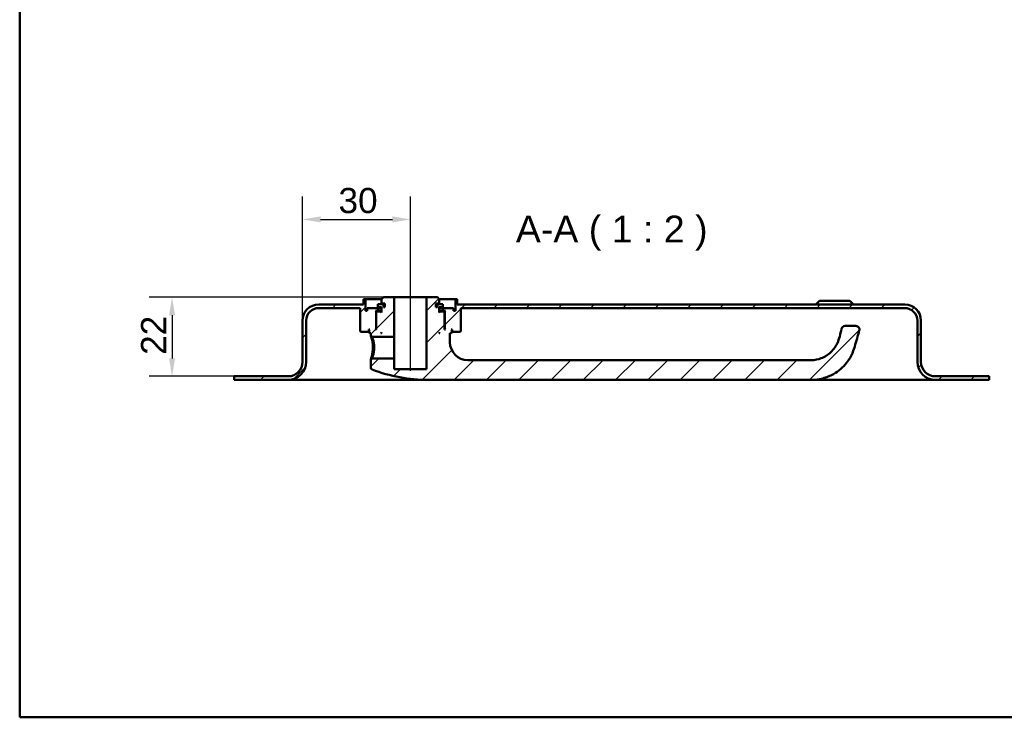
# Model space of a CAD drawing. Header units: millimetres. Extents: x 20 to 833, y 20 to 574.
# Tile 1 of 4: x 20 to 294, y 20 to 214. Entities that reach past the tile are written whole.
import ezdxf

# ---------------------------------------------------------------- set-up
doc = ezdxf.new("R2010")
doc.units = ezdxf.units.MM
doc.header["$LTSCALE"] = 2
for name, color, linetype, lineweight in [('Bemaßungen(DIN)', 7, 'Continuous', 25), ('Mittellinie(DIN)', 7, 'Continuous', 25), ('Sichtbare Kanten(DIN)', 7, 'Continuous', 50), ('Skizziergeometrie(DIN)', 7, 'Continuous', 50), ('Symbole(DIN)', 7, 'Continuous', 25)]:
    doc.layers.add(name, color=color, linetype=linetype, lineweight=lineweight)
doc.layers.add('Schraffur', color=179, linetype='Continuous', lineweight=9, true_color=0x1e1e47)
doc.styles.add('Aktuell-DINGroßer Text', font='arial.ttf')
doc.styles.add('STANDARD-DIN~0', font='arial.ttf')
doc.dimstyles.new('CAD-LAN', dxfattribs={"dimscale": 2, "dimtxt": 3.5, "dimasz": 2.5, "dimexe": 3.175, "dimexo": 0, "dimgap": 0.8, "dimtad": 1, "dimrnd": 1e-08, "dimtxsty": 'STANDARD-DIN~0', "dimcen": 0.09, "dimdle": 10, "dimclrd": 250, "dimclre": 250, "dimclrt": 250, "dimadec": 0, "dimazin": 2, "dimtfac": 1, "dimtmove": 0, "dimatfit": 3, "dimfxl": 1, "dimtolj": 1, "dimtzin": 0, "dimlwd": 25, "dimlwe": 25, "dimarcsym": 0})

# ---------------------------------------------------------------- blocks, each defined once
blk = doc.blocks.new('Ränder Standardrahmen')
at = {"layer": 'Skizziergeometrie(DIN)', "flags": 128}
blk.add_lwpolyline([(10, 10), (10, 287), (410, 287), (410, 10), (10, 10)], dxfattribs=at)
blk = doc.blocks.new('*D24')
at = {"layer": 'Bemaßungen(DIN)', "color": 250, "linetype": 'Continuous', "lineweight": 25, "true_color": 0x3f3f3f, "transparency": 16777216}
for p, q in [((98.67, 130.4), (98.67, 164.91)), ((128.67, 141.9), (128.67, 164.91)), ((103.67, 158.56), (123.67, 158.56))]:
    blk.add_line(p, q, dxfattribs=at)
at = {"layer": 'Bemaßungen(DIN)', "color": 250, "linetype": 'Continuous', "true_color": 0x3f3f3f, "transparency": 16777216}
for points in [[(103.67, 159.4), (103.67, 157.73), (98.67, 158.56)], [(123.67, 159.4), (123.67, 157.73), (128.67, 158.56)]]:
    blk.add_solid(points, dxfattribs=at)
at = {"layer": 'Defpoints', "color": 0, "linetype": 'Continuous', "transparency": 16777216}
for p in [(128.67, 158.56), (128.67, 141.9), (98.67, 130.4)]:
    blk.add_point(p, dxfattribs=at)
at = {"layer": 'Bemaßungen(DIN)', "color": 250, "linetype": 'Continuous', "lineweight": 25, "true_color": 0x3f3f3f, "transparency": 16777216, "insert": (108.67, 167.32), "char_height": 7, "attachment_point": 1, "style": 'STANDARD-DIN~0'}
blk.add_mtext('\\A1;30', dxfattribs=at)
blk = doc.blocks.new('*D25')
at = {"layer": 'Bemaßungen(DIN)', "color": 250, "linetype": 'Continuous', "lineweight": 25, "true_color": 0x3f3f3f, "transparency": 16777216}
for p, q in [((121.17, 136.9), (56.03, 136.9)), ((62.38, 131.9), (62.38, 119.9)), ((79.67, 114.9), (56.03, 114.9))]:
    blk.add_line(p, q, dxfattribs=at)
at = {"layer": 'Bemaßungen(DIN)', "color": 250, "linetype": 'Continuous', "true_color": 0x3f3f3f, "transparency": 16777216}
for points in [[(61.55, 131.9), (63.21, 131.9), (62.38, 136.9)], [(61.55, 119.9), (63.21, 119.9), (62.38, 114.9)]]:
    blk.add_solid(points, dxfattribs=at)
at = {"layer": 'Defpoints', "color": 0, "linetype": 'Continuous', "transparency": 16777216}
for p in [(121.17, 136.9), (62.38, 114.9), (79.67, 114.9)]:
    blk.add_point(p, dxfattribs=at)
at = {"layer": 'Bemaßungen(DIN)', "color": 250, "linetype": 'Continuous', "lineweight": 25, "true_color": 0x3f3f3f, "transparency": 16777216, "insert": (53.75, 120.87), "char_height": 7, "attachment_point": 1, "rotation": 90, "style": 'STANDARD-DIN~0'}
blk.add_mtext('\\A1;22', dxfattribs=at)

msp = doc.modelspace()

# ---------------------------------------------------------------- hatches: boundary and pattern name
at = {"layer": 'Schraffur'}
h = msp.add_hatch(dxfattribs=at)
h.set_pattern_fill('ANSI31', color=256, scale=50.8, style=0)
h.set_pattern_definition([(45, (0, 0), (-4.49013, 4.49013), [])])
edge = h.paths.add_edge_path()
edge.add_spline(control_points=[(118.038, 119.903), (117.976, 119.843), (117.914, 119.783), (117.79, 119.663), (117.728, 119.603), (117.666, 119.543)], knot_values=[-0.0518528, -0.0518528, -0.0518528, -0.0518528, -0.0260249, -0.0260249, -0.0001233, -0.0001233, -0.0001233, -0.0001233], degree=3, periodic=0)
edge.add_line((117.666, 119.543), (117.666, 117.245))
edge.add_spline(control_points=[(117.666, 117.245), (117.668, 117.209), (117.672, 117.174), (117.687, 117.104), (117.698, 117.07), (117.74, 116.977), (117.779, 116.924), (117.875, 116.835), (117.93, 116.801), (117.991, 116.778)], knot_values=[-0.0604142, -0.0604142, -0.0604142, -0.0604142, -0.0497834, -0.0497834, -0.0391479, -0.0391479, -0.0192802, -0.0192802, -0.000001, -0.000001, -0.000001, -0.000001], degree=3, periodic=0)
edge.add_ellipse((133.666, 158.07), major_axis=(-15.675, -41.291), ratio=1, start_angle=0, end_angle=20.78794)
edge.add_line((133.666, 113.903), (240.166, 113.903))
edge.add_spline(control_points=[(240.166, 113.903), (241.244, 113.903), (242.322, 114.046), (244.407, 114.599), (245.414, 115.008), (247.747, 116.336), (248.987, 117.403), (251.505, 120.596), (252.038, 122.458), (252.675, 124.679), (253.098, 126.153), (253.521, 127.627)], knot_values=[-1.0491095, -1.0491095, -1.0491095, -1.0491095, -0.9470066, -0.9470066, -0.8449364, -0.8449364, -0.6930009, -0.6930009, -0.4601825, -0.4601825, 0, 0, 0, 0], degree=3, periodic=0)
edge.add_ellipse((252.559, 127.903), major_axis=(0.961, -0.276), ratio=1, start_angle=0, end_angle=106)
edge.add_line((252.559, 128.903), (249.559, 128.903))
edge.add_ellipse((249.559, 127.903), major_axis=(0, 1), ratio=1, start_angle=0, end_angle=76.78481)
edge.add_spline(control_points=[(248.585, 128.132), (248.225, 126.596), (247.946, 125.331), (247.029, 123.308), (246.477, 122.439), (244.812, 120.868), (243.923, 120.305), (242.057, 119.588), (241.11, 119.403), (240.166, 119.403)], knot_values=[-1.4743943, -1.4743943, -1.4743943, -1.4743943, -0.9712289, -0.9712289, -0.5989666, -0.5989666, -0.2834298, -0.2834298, 0, 0, 0, 0], degree=3, periodic=0)
edge.add_line((240.166, 119.403), (144.666, 119.403))
edge.add_ellipse((144.666, 124.403), major_axis=(0, -5), ratio=1, start_angle=270, end_angle=360, ccw=False)
edge.add_line((139.666, 124.403), (139.666, 126.903))
edge.add_line((139.666, 126.903), (139.966, 126.903))
edge.add_line((139.966, 126.903), (140.166, 127.103))
edge.add_line((140.166, 127.103), (140.166, 127.703))
edge.add_line((140.166, 127.703), (139.966, 127.903))
edge.add_line((139.966, 127.903), (140.266, 127.903))
edge.add_line((140.266, 127.903), (140.266, 127.403))
edge.add_line((140.266, 127.403), (140.366, 127.303))
edge.add_line((140.366, 127.303), (142.466, 127.303))
edge.add_line((142.466, 127.303), (142.666, 127.503))
edge.add_line((142.666, 127.503), (142.666, 133.903))
edge.add_line((142.666, 133.903), (266.166, 133.903))
edge.add_ellipse((266.166, 130.403), major_axis=(0, 3.5), ratio=1, start_angle=270, end_angle=360, ccw=False)
edge.add_line((269.666, 130.403), (269.666, 118.903))
edge.add_ellipse((274.666, 118.903), major_axis=(-5, 0), ratio=1, start_angle=0, end_angle=90)
edge.add_line((274.666, 113.903), (289.666, 113.903))
edge.add_line((289.666, 113.903), (289.666, 114.903))
edge.add_line((289.666, 114.903), (274.666, 114.903))
edge.add_ellipse((274.666, 118.903), major_axis=(0, -4), ratio=1, start_angle=270, end_angle=360, ccw=False)
edge.add_line((270.666, 118.903), (270.666, 130.403))
edge.add_ellipse((266.166, 130.403), major_axis=(4.5, 0), ratio=1, start_angle=0, end_angle=90)
edge.add_line((266.166, 134.903), (141.666, 134.903))
edge.add_line((141.666, 134.903), (141.666, 136.403))
edge.add_line((141.666, 136.403), (141.166, 136.403))
edge.add_line((141.166, 136.403), (141.166, 133.103))
edge.add_line((141.166, 133.103), (140.666, 133.103))
edge.add_line((140.666, 133.103), (140.666, 133.903))
edge.add_line((140.666, 133.903), (137.666, 133.903))
edge.add_line((137.666, 133.903), (137.666, 133.103))
edge.add_line((137.666, 133.103), (138.416, 133.103))
edge.add_line((138.416, 133.103), (138.216, 132.903))
edge.add_line((138.216, 132.903), (138.216, 128.103))
edge.add_line((138.216, 128.103), (138.416, 127.903))
edge.add_line((138.416, 127.903), (138.166, 127.903))
edge.add_line((138.166, 127.903), (138.166, 132.703))
edge.add_line((138.166, 132.703), (137.966, 132.903))
edge.add_line((137.966, 132.903), (136.866, 132.903))
edge.add_line((136.866, 132.903), (136.666, 132.703))
edge.add_line((136.666, 132.703), (136.666, 134.103))
edge.add_line((136.666, 134.103), (137.682, 134.103))
edge.add_line((137.682, 134.103), (137.682, 135.003))
edge.add_line((137.682, 135.003), (136.18, 135.003))
edge.add_line((136.18, 135.003), (136.18, 134.103))
edge.add_line((136.18, 134.103), (135.766, 134.103))
edge.add_line((135.766, 134.103), (135.766, 135.203))
edge.add_line((135.766, 135.203), (136.666, 135.203))
edge.add_line((136.666, 135.203), (136.666, 136.403))
edge.add_line((136.666, 136.403), (136.166, 136.903))
edge.add_line((136.166, 136.903), (133.166, 136.903))
edge.add_line((133.166, 136.903), (133.166, 116.903))
edge.add_line((133.166, 116.903), (124.166, 116.903))
edge.add_line((124.166, 116.903), (124.166, 119.903))
edge.add_line((124.166, 119.903), (118.038, 119.903))
h.paths.add_polyline_path([(136.866, 126.903), (136.666, 126.903), (136.666, 127.103)], flags=0)
edge = h.paths.add_edge_path()
edge.add_spline(control_points=[(117.666, 126.263), (117.728, 126.203), (117.79, 126.143), (117.914, 126.023), (117.976, 125.963), (118.038, 125.903)], knot_values=[-0.0519542, -0.0519542, -0.0519542, -0.0519542, -0.0260254, -0.0260254, -0.0001817, -0.0001817, -0.0001817, -0.0001817], degree=3, periodic=0)
edge.add_line((118.038, 125.903), (124.166, 125.903))
edge.add_line((124.166, 125.903), (124.166, 136.903))
edge.add_line((124.166, 136.903), (121.166, 136.903))
edge.add_line((121.166, 136.903), (120.666, 136.403))
edge.add_line((120.666, 136.403), (120.666, 135.203))
edge.add_line((120.666, 135.203), (121.566, 135.203))
edge.add_line((121.566, 135.203), (121.566, 134.103))
edge.add_line((121.566, 134.103), (121.151, 134.103))
edge.add_line((121.151, 134.103), (121.151, 135.003))
edge.add_line((121.151, 135.003), (119.649, 135.003))
edge.add_line((119.649, 135.003), (119.649, 134.103))
edge.add_line((119.649, 134.103), (120.666, 134.103))
edge.add_line((120.666, 134.103), (120.666, 132.703))
edge.add_line((120.666, 132.703), (120.466, 132.903))
edge.add_line((120.466, 132.903), (119.366, 132.903))
edge.add_line((119.366, 132.903), (119.166, 132.703))
edge.add_line((119.166, 132.703), (119.166, 127.903))
edge.add_line((119.166, 127.903), (118.916, 127.903))
edge.add_line((118.916, 127.903), (119.116, 128.103))
edge.add_line((119.116, 128.103), (119.116, 132.903))
edge.add_line((119.116, 132.903), (118.916, 133.103))
edge.add_line((118.916, 133.103), (119.666, 133.103))
edge.add_line((119.666, 133.103), (119.666, 133.903))
edge.add_line((119.666, 133.903), (116.666, 133.903))
edge.add_line((116.666, 133.903), (116.666, 133.103))
edge.add_line((116.666, 133.103), (116.166, 133.103))
edge.add_line((116.166, 133.103), (116.166, 136.403))
edge.add_line((116.166, 136.403), (115.666, 136.403))
edge.add_line((115.666, 136.403), (115.666, 134.903))
edge.add_line((115.666, 134.903), (103.166, 134.903))
edge.add_ellipse((103.166, 130.403), major_axis=(0, 4.5), ratio=1, start_angle=0, end_angle=90)
edge.add_line((98.666, 130.403), (98.666, 118.903))
edge.add_ellipse((94.666, 118.903), major_axis=(4, 0), ratio=1, start_angle=270, end_angle=360, ccw=False)
edge.add_line((94.666, 114.903), (79.666, 114.903))
edge.add_line((79.666, 114.903), (79.666, 113.903))
edge.add_line((79.666, 113.903), (94.666, 113.903))
edge.add_ellipse((94.666, 118.903), major_axis=(0, -5), ratio=1, start_angle=0, end_angle=90)
edge.add_line((99.666, 118.903), (99.666, 130.403))
edge.add_ellipse((103.166, 130.403), major_axis=(-3.5, 0), ratio=1, start_angle=270, end_angle=360, ccw=False)
edge.add_line((103.166, 133.903), (114.666, 133.903))
edge.add_line((114.666, 133.903), (114.666, 127.503))
edge.add_line((114.666, 127.503), (114.866, 127.303))
edge.add_line((114.866, 127.303), (116.966, 127.303))
edge.add_line((116.966, 127.303), (117.066, 127.403))
edge.add_line((117.066, 127.403), (117.066, 127.903))
edge.add_line((117.066, 127.903), (117.366, 127.903))
edge.add_line((117.366, 127.903), (117.166, 127.703))
edge.add_line((117.166, 127.703), (117.166, 127.103))
edge.add_line((117.166, 127.103), (117.366, 126.903))
edge.add_line((117.366, 126.903), (117.666, 126.903))
edge.add_line((117.666, 126.903), (117.666, 126.263))
h.paths.add_polyline_path([(120.666, 126.903), (120.466, 126.903), (120.666, 127.103)], flags=0)

# ---------------------------------------------------------------- linework, layer by layer
at = {"layer": 'Mittellinie(DIN)', "linetype": 'Continuous'}
msp.add_line((128.666, 116.403), (128.666, 141.903), dxfattribs=at)
at = {"layer": 'Sichtbare Kanten(DIN)'}
for p, q in [((115.666, 134.903), (103.166, 134.903)), ((116.166, 136.403), (115.666, 136.403)), ((115.666, 136.403), (115.666, 134.903)), ((116.166, 133.103), (116.166, 136.403)), ((116.166, 136.403), (120.666, 136.403)), ((121.151, 135.003), (119.649, 135.003)), ((119.649, 135.003), (119.649, 134.103)), ((121.166, 136.903), (120.666, 136.403)), ((120.666, 136.403), (120.666, 135.203)), ((120.666, 135.203), (121.566, 135.203)), ((121.151, 134.103), (121.151, 135.003)), ((121.566, 135.003), (121.151, 135.003)), ((124.166, 136.903), (121.166, 136.903)), ((121.566, 135.203), (121.566, 134.103)), ((124.166, 125.903), (124.166, 136.903)), ((133.166, 136.903), (124.166, 136.903)), ((136.166, 136.903), (133.166, 136.903)), ((133.166, 136.903), (133.166, 116.903)), ((135.766, 134.103), (135.766, 135.203)), ((135.766, 135.203), (136.666, 135.203)), ((136.18, 135.003), (135.766, 135.003)), ((136.666, 136.403), (136.166, 136.903)), ((137.682, 135.003), (136.18, 135.003)), ((136.18, 135.003), (136.18, 134.103)), ((136.666, 135.203), (136.666, 136.403)), ((136.666, 136.403), (141.166, 136.403)), ((137.682, 134.103), (137.682, 135.003)), ((141.666, 136.403), (141.166, 136.403)), ((141.166, 136.403), (141.166, 133.103)), ((141.666, 134.903), (141.666, 136.403)), ((266.166, 134.903), (141.666, 134.903)), ((242.416, 135.903), (241.416, 134.903)), ((242.416, 135.903), (250.916, 135.903)), ((250.916, 135.903), (251.916, 134.903)), ((103.166, 133.903), (114.666, 133.903)), ((114.666, 133.903), (114.666, 127.503)), ((116.666, 133.103), (116.166, 133.103)), ((119.666, 133.903), (116.666, 133.903)), ((116.666, 133.903), (116.666, 133.103)), ((119.116, 132.903), (118.916, 133.103)), ((118.916, 133.103), (119.666, 133.103)), ((119.116, 128.103), (119.116, 132.903)), ((119.116, 132.903), (119.366, 132.903)), ((119.366, 132.903), (119.166, 132.703)), ((119.166, 132.703), (119.166, 127.903)), ((120.466, 132.903), (119.366, 132.903)), ((119.649, 134.103), (120.666, 134.103)), ((119.666, 133.103), (119.666, 133.903)), ((119.666, 133.903), (120.666, 133.903)), ((120.666, 133.103), (119.666, 133.103)), ((120.666, 132.703), (120.466, 132.903)), ((120.666, 132.903), (120.466, 132.903)), ((120.666, 134.103), (120.666, 132.703)), ((121.566, 134.103), (121.151, 134.103)), ((136.18, 134.103), (135.766, 134.103)), ((136.666, 132.703), (136.666, 134.103)), ((136.666, 134.103), (137.682, 134.103)), ((136.666, 133.903), (137.666, 133.903)), ((137.666, 133.103), (136.666, 133.103)), ((136.866, 132.903), (136.666, 132.703)), ((136.866, 132.903), (136.666, 132.903)), ((137.966, 132.903), (136.866, 132.903)), ((140.666, 133.903), (137.666, 133.903)), ((137.666, 133.903), (137.666, 133.103)), ((137.666, 133.103), (138.416, 133.103)), ((138.166, 132.703), (137.966, 132.903)), ((137.966, 132.903), (138.216, 132.903)), ((138.166, 127.903), (138.166, 132.703)), ((138.416, 133.103), (138.216, 132.903)), ((138.216, 132.903), (138.216, 128.103)), ((140.666, 133.103), (140.666, 133.903)), ((141.166, 133.103), (140.666, 133.103)), ((142.666, 127.503), (142.666, 133.903)), ((142.666, 133.903), (266.166, 133.903)), ((98.666, 130.403), (98.666, 118.903)), ((99.666, 118.903), (99.666, 130.403)), ((252.559, 128.903), (249.559, 128.903)), ((269.666, 130.403), (269.666, 118.903)), ((270.666, 118.903), (270.666, 130.403)), ((114.666, 127.503), (114.866, 127.303)), ((114.866, 127.303), (116.966, 127.303)), ((116.966, 127.303), (117.066, 127.403)), ((116.966, 127.303), (117.166, 127.303)), ((117.066, 127.403), (117.066, 127.903)), ((117.066, 127.903), (117.366, 127.903)), ((117.166, 127.403), (117.066, 127.403)), ((117.366, 127.903), (117.166, 127.703)), ((117.166, 127.703), (117.166, 127.103)), ((117.166, 127.103), (117.366, 126.903)), ((117.366, 126.903), (117.666, 126.903)), ((117.666, 126.903), (117.666, 126.263)), ((117.666, 126.263), (118.038, 125.903)), ((118.916, 127.903), (119.116, 128.103)), ((119.166, 127.903), (118.916, 127.903)), ((119.166, 128.103), (119.116, 128.103)), ((120.466, 126.903), (120.666, 127.103)), ((120.666, 126.903), (120.466, 126.903)), ((120.666, 127.103), (120.666, 126.903)), ((136.666, 126.903), (136.666, 127.103)), ((136.666, 127.103), (136.866, 126.903)), ((136.866, 126.903), (136.666, 126.903)), ((138.216, 128.103), (138.166, 128.103)), ((138.416, 127.903), (138.166, 127.903)), ((138.216, 128.103), (138.416, 127.903)), ((139.666, 124.403), (139.666, 126.903)), ((139.666, 126.903), (139.966, 126.903)), ((140.166, 127.703), (139.966, 127.903)), ((139.966, 127.903), (140.266, 127.903)), ((139.966, 126.903), (140.166, 127.103)), ((140.166, 127.103), (140.166, 127.703)), ((140.266, 127.403), (140.166, 127.403)), ((140.166, 127.303), (140.366, 127.303)), ((140.266, 127.903), (140.266, 127.403)), ((140.266, 127.403), (140.366, 127.303)), ((140.366, 127.303), (142.466, 127.303)), ((142.466, 127.303), (142.666, 127.503)), ((118.038, 125.903), (124.166, 125.903)), ((124.166, 125.903), (124.166, 119.903)), ((118.038, 119.903), (117.666, 119.543)), ((117.666, 119.543), (117.666, 117.245)), ((124.166, 119.903), (118.038, 119.903)), ((124.166, 116.903), (124.166, 119.903)), ((240.166, 119.403), (144.666, 119.403)), ((133.166, 116.903), (124.166, 116.903)), ((94.666, 114.903), (79.666, 114.903)), ((79.666, 114.903), (79.666, 113.903)), ((79.666, 113.903), (94.666, 113.903)), ((94.666, 113.903), (109.666, 113.903)), ((133.666, 113.903), (109.666, 113.903)), ((133.666, 113.903), (240.166, 113.903)), ((259.666, 113.903), (240.166, 113.903)), ((259.666, 113.903), (274.666, 113.903)), ((289.666, 114.903), (274.666, 114.903)), ((274.666, 113.903), (289.666, 113.903)), ((289.666, 113.903), (289.666, 114.903))]:
    msp.add_line(p, q, dxfattribs=at)
for centre, radius, start, end in [((103.166, 130.403), 4.5, 90, 180), ((266.166, 130.403), 4.5, 0, 90), ((103.166, 130.403), 3.5, 90, 180), ((266.166, 130.403), 3.5, 0, 90), ((249.559, 127.903), 1, 90, 166.78481), ((252.559, 127.903), 1, 344, 90), ((144.666, 124.403), 5, 180, 270), ((94.666, 118.903), 4, 270, 0), ((94.666, 118.903), 5, 270, 0), ((274.666, 118.903), 5, 180, 270), ((274.666, 118.903), 4, 180, 270), ((133.666, 158.07), 44.167, 249.21206, 270)]:
    msp.add_arc(centre, radius, start, end, dxfattribs=at)
for points, knots in [([(117.666, 126.263), (117.666, 126.263), (117.675, 126.234), (117.693, 126.178), (117.729, 126.065), (117.801, 125.842), (117.882, 125.529), (118.044, 124.902), (118.23, 123.915), (118.23, 122.904), (118.23, 122.904), (118.23, 122.903), (118.23, 122.903)], [-0.5287137, -0.5287137, -0.5287137, -0.5287137, -0.45322919, -0.45322919, -0.45322919, -0.30215279, -0.30215279, -0.30215279, 0, 0, 0, 0.00011229, 0.00011229, 0.00011229, 0.00011229]), ([(248.585, 128.132), (248.225, 126.596), (247.946, 125.331), (247.029, 123.308), (246.477, 122.439), (244.812, 120.868), (243.923, 120.305), (242.057, 119.588), (241.11, 119.403), (240.166, 119.403)], [-1.4743943, -1.4743943, -1.4743943, -1.4743943, -0.9712289, -0.9712289, -0.5989666, -0.5989666, -0.2834298, -0.2834298, 0, 0, 0, 0]), ([(240.166, 113.903), (241.244, 113.903), (242.322, 114.046), (244.407, 114.599), (245.414, 115.008), (247.747, 116.336), (248.987, 117.403), (251.505, 120.596), (252.038, 122.458), (252.675, 124.679), (253.098, 126.153), (253.521, 127.627)], [-1.0491095, -1.0491095, -1.0491095, -1.0491095, -0.9470066, -0.9470066, -0.8449364, -0.8449364, -0.6930009, -0.6930009, -0.4601825, -0.4601825, 0, 0, 0, 0]), ([(118.584, 122.903), (118.584, 122.903), (118.584, 122.904), (118.584, 122.904), (118.582, 123.806), (118.401, 124.69), (118.246, 125.247), (118.169, 125.526), (118.098, 125.726), (118.064, 125.827), (118.046, 125.877), (118.038, 125.903), (118.038, 125.903)], [2.11495722, 2.11495722, 2.11495722, 2.11495722, 2.11506954, 2.11506954, 2.11506954, 2.41722233, 2.41722233, 2.41722233, 2.56829872, 2.56829872, 2.56829872, 2.643797, 2.643797, 2.643797, 2.643797]), ([(118.23, 122.903), (118.231, 122.651), (118.22, 122.397), (118.201, 122.151), (118.182, 121.904), (118.154, 121.666), (118.121, 121.44), (118.054, 120.989), (117.963, 120.589), (117.882, 120.277), (117.801, 119.965), (117.729, 119.74), (117.693, 119.628), (117.675, 119.572), (117.666, 119.543), (117.666, 119.543)], [-2.11495724, -2.11495724, -2.11495724, -2.11495724, -2.03953134, -2.03953134, -2.03953134, -1.96399314, -1.96399314, -1.96399314, -1.81291674, -1.81291674, -1.81291674, -1.66184035, -1.66184035, -1.66184035, -1.58631311, -1.58631311, -1.58631311, -1.58631311]), ([(118.038, 119.903), (118.038, 119.903), (118.047, 119.929), (118.064, 119.979), (118.099, 120.08), (118.168, 120.28), (118.246, 120.559), (118.325, 120.838), (118.413, 121.194), (118.477, 121.597), (118.51, 121.798), (118.536, 122.011), (118.555, 122.231), (118.573, 122.451), (118.584, 122.678), (118.584, 122.903)], [3.70138027, 3.70138027, 3.70138027, 3.70138027, 3.77690989, 3.77690989, 3.77690989, 3.92798628, 3.92798628, 3.92798628, 4.07906268, 4.07906268, 4.07906268, 4.15460087, 4.15460087, 4.15460087, 4.23002676, 4.23002676, 4.23002676, 4.23002676]), ([(117.668, 117.245), (117.668, 117.209), (117.672, 117.174), (117.687, 117.104), (117.698, 117.07), (117.74, 116.977), (117.779, 116.924), (117.875, 116.835), (117.93, 116.801), (117.99, 116.777)], [-0.060414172, -0.060414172, -0.060414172, -0.060414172, -0.049783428, -0.049783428, -0.039147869, -0.039147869, -0.019280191, -0.019280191, -0.000001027, -0.000001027, -0.000001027, -0.000001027])]:
    msp.add_open_spline(points, degree=3, knots=knots, dxfattribs=at)

# ---------------------------------------------------------------- block references
at = {"xscale": 2, "yscale": 2, "zscale": 2}
msp.add_blockref('Ränder Standardrahmen', (0, 0), dxfattribs=at)

# ---------------------------------------------------------------- texts
at = {"layer": 'Symbole(DIN)', "color": 7, "insert": (157.994, 149.903), "char_height": 7.4676, "attachment_point": 7, "style": 'Aktuell-DINGroßer Text'}
msp.add_mtext('A-A ( 1 : 2 )', dxfattribs=at)

# ---------------------------------------------------------------- dimensions: what is measured, and where the dimension line sits
at = {"layer": 'Bemaßungen(DIN)', "color": 250, "linetype": 'Continuous', "lineweight": 25, "true_color": 0x3f3f3f}
for base, p1, p2, angle, picture, middle in [((128.666, 158.564), (98.666, 130.403), (128.666, 141.903), 180, '*D24', (113.666, 158.564)), ((62.382, 114.903), (121.166, 136.903), (79.666, 114.903), 90, '*D25', (62.382, 125.903))]:
    dim = msp.add_linear_dim(base=base, p1=p1, p2=p2, angle=angle, dimstyle='CAD-LAN', override={"dimgap": 0.8, "dimdec": 2, "dimtol": 0, "dimlim": 0, "dimtp": 0, "dimtm": 0, "dimtdec": 2, "dimtofl": 0, "dimatfit": 1}, dxfattribs=at)
    dim.commit()
    dim.dimension.update_dxf_attribs({"geometry": picture, "text_midpoint": middle, "dimtype": 160})

doc.saveas('drawing.dxf')
